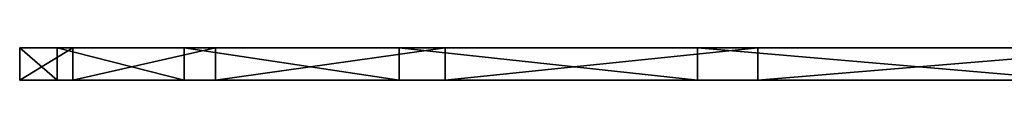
# Model space of a CAD drawing. Extents: x 0 to 250, y 0 to 28.
# Tile 1 of 13: x 0 to 24.265, y 0 to 0.8. Entities that reach past the tile are written whole.
import ezdxf

# ---------------------------------------------------------------- set-up
doc = ezdxf.new("R2010")
doc.units = 0
doc.header["$LTSCALE"] = 25.4
doc.layers.get('0').update_dxf_attribs({"color": 13, "linetype": 'CONTINUOUS'})

# ---------------------------------------------------------------- blocks, each defined once
blk = doc.blocks.new('RING-LED-M-7635-7638_STL')
at = {"color": 250}
for p, q in [((52.083, -10.086, 177.266), (52.083, -9.286, 177.266)), ((52.083, -9.286, 177.266), (53.004, -9.286, 160.593)), ((53.392, -9.286, 193.913), (52.083, -9.286, 177.266)), ((52.083, -10.086, 177.266), (52.083, -9.286, 177.266)), ((52.083, -9.286, 177.266), (53.004, -9.286, 160.593)), ((53.392, -9.286, 193.913), (52.083, -9.286, 177.266)), ((53.004, -10.086, 160.593), (53.004, -9.286, 160.593)), ((53.004, -9.286, 160.593), (56.139, -9.286, 144.192)), ((53.004, -10.086, 160.593), (53.004, -9.286, 160.593)), ((53.004, -9.286, 160.593), (56.139, -9.286, 144.192)), ((53.392, -10.086, 193.913), (53.392, -9.286, 193.913)), ((56.909, -9.286, 210.236), (53.392, -9.286, 193.913)), ((53.392, -10.086, 193.913), (53.392, -9.286, 193.913)), ((56.909, -9.286, 210.236), (53.392, -9.286, 193.913)), ((56.139, -10.086, 144.192), (56.139, -9.286, 144.192)), ((56.139, -9.286, 144.192), (61.432, -9.286, 128.355)), ((56.139, -10.086, 144.192), (56.139, -9.286, 144.192)), ((56.139, -9.286, 144.192), (61.432, -9.286, 128.355)), ((56.909, -10.086, 210.236), (56.909, -9.286, 210.236)), ((62.57, -9.286, 225.946), (56.909, -9.286, 210.236)), ((56.909, -10.086, 210.236), (56.909, -9.286, 210.236)), ((62.57, -9.286, 225.946), (56.909, -9.286, 210.236)), ((61.432, -10.086, 128.355), (61.432, -9.286, 128.355)), ((61.432, -9.286, 128.355), (68.789, -9.286, 113.365)), ((61.432, -10.086, 128.355), (61.432, -9.286, 128.355)), ((61.432, -9.286, 128.355), (68.789, -9.286, 113.365)), ((62.57, -10.086, 225.946), (62.57, -9.286, 225.946)), ((70.274, -9.286, 240.76), (62.57, -9.286, 225.946)), ((62.57, -10.086, 225.946), (62.57, -9.286, 225.946)), ((70.274, -9.286, 240.76), (62.57, -9.286, 225.946)), ((68.789, -10.086, 113.365), (68.789, -9.286, 113.365)), ((68.789, -9.286, 113.365), (78.078, -9.286, 99.489)), ((68.789, -10.086, 113.365), (68.789, -9.286, 113.365)), ((68.789, -9.286, 113.365), (78.078, -9.286, 99.489)), ((70.274, -10.086, 240.76), (70.274, -9.286, 240.76)), ((79.884, -9.286, 254.416), (70.274, -9.286, 240.76)), ((70.274, -10.086, 240.76), (70.274, -9.286, 240.76)), ((79.884, -9.286, 254.416), (70.274, -9.286, 240.76)), ((53.004, -10.086, 160.593), (52.083, -10.086, 177.266)), ((52.083, -10.086, 177.266), (53.392, -10.086, 193.913)), ((52.083, -10.086, 177.266), (53.392, -10.086, 193.913)), ((53.004, -10.086, 160.593), (52.083, -10.086, 177.266)), ((56.139, -10.086, 144.192), (53.004, -10.086, 160.593)), ((56.139, -10.086, 144.192), (53.004, -10.086, 160.593)), ((53.392, -10.086, 193.913), (56.909, -10.086, 210.236)), ((53.392, -10.086, 193.913), (56.909, -10.086, 210.236)), ((61.432, -10.086, 128.355), (56.139, -10.086, 144.192)), ((61.432, -10.086, 128.355), (56.139, -10.086, 144.192)), ((56.909, -10.086, 210.236), (62.57, -10.086, 225.946)), ((56.909, -10.086, 210.236), (62.57, -10.086, 225.946)), ((68.789, -10.086, 113.365), (61.432, -10.086, 128.355)), ((68.789, -10.086, 113.365), (61.432, -10.086, 128.355)), ((62.57, -10.086, 225.946), (70.274, -10.086, 240.76)), ((62.57, -10.086, 225.946), (70.274, -10.086, 240.76)), ((78.078, -10.086, 99.489), (68.789, -10.086, 113.365)), ((78.078, -10.086, 99.489), (68.789, -10.086, 113.365)), ((70.274, -10.086, 240.76), (79.884, -10.086, 254.416)), ((70.274, -10.086, 240.76), (79.884, -10.086, 254.416))]:
    blk.add_line(p, q, dxfattribs=at)
mesh = blk.add_polyface(dxfattribs=at)
corners = [(52.083, -9.286, 177.266), (53.004, -10.086, 160.593), (52.083, -10.086, 177.266), (53.004, -9.286, 160.593)]
mesh.append_faces([[corners[k] for k in face] for face in [(0, 1, 2), (1, 0, 3)]], dxfattribs={"vtx0": -1, "color": 250})
mesh = blk.add_polyface(dxfattribs=at)
corners = [(53.392, -9.286, 193.913), (52.083, -10.086, 177.266), (53.392, -10.086, 193.913), (52.083, -9.286, 177.266)]
mesh.append_faces([[corners[k] for k in face] for face in [(0, 1, 2), (1, 0, 3)]], dxfattribs={"vtx0": -1, "color": 250})
mesh = blk.add_polyface(dxfattribs=at)
corners = [(163.114, -9.286, 51.591), (196.428, -9.286, 52.316), (179.795, -9.286, 50.839), (146.682, -9.286, 54.56), (212.715, -9.286, 55.998), (130.792, -9.286, 59.693), (228.366, -9.286, 61.817), (115.728, -9.286, 66.898), (243.102, -9.286, 69.671), (101.759, -9.286, 76.046), (256.66, -9.286, 79.419), (89.134, -9.286, 86.975), (268.797, -9.286, 90.886), (78.078, -9.286, 99.489), (279.298, -9.286, 103.869), (68.789, -9.286, 113.365), (287.975, -9.286, 118.136), (61.432, -9.286, 128.355), (294.672, -9.286, 133.433), (56.139, -9.286, 144.192), (299.271, -9.286, 149.485), (53.004, -9.286, 160.593), (301.689, -9.286, 166.007), (52.083, -9.286, 177.266), (301.884, -9.286, 182.704), (53.392, -9.286, 193.913), (299.851, -9.286, 199.278), (56.909, -9.286, 210.236), (295.628, -9.286, 215.433), (62.57, -9.286, 225.946), (289.289, -9.286, 230.881), (70.274, -9.286, 240.76), (280.947, -9.286, 245.347), (79.884, -9.286, 254.416), (276.07, -9.286, 252.129), (270.752, -9.286, 258.571), (91.228, -9.286, 266.669), (258.885, -9.286, 270.319), (104.105, -9.286, 277.3), (245.558, -9.286, 280.38), (118.283, -9.286, 286.12), (231.009, -9.286, 288.575), (133.511, -9.286, 292.972), (215.498, -9.286, 294.757), (149.516, -9.286, 297.733), (199.301, -9.286, 298.817), (166.013, -9.286, 300.319), (182.707, -9.286, 300.682)]
mesh.append_faces([[corners[k] for k in face] for face in [(0, 1, 2), (45, 46, 47)]], dxfattribs={"vtx0": -1, "color": 250})
mesh.append_faces([[corners[k] for k in face] for face in [(1, 3, 4), (4, 5, 6), (6, 7, 8), (8, 9, 10), (10, 11, 12), (12, 13, 14), (14, 15, 16), (16, 17, 18), (18, 19, 20), (20, 21, 22), (22, 23, 24), (24, 25, 26), (26, 27, 28), (28, 29, 30), (30, 31, 32), (32, 33, 34), (34, 33, 35), (35, 36, 37), (37, 38, 39), (39, 40, 41), (41, 42, 43), (43, 44, 45)]], dxfattribs={"vtx0": -1, "vtx1": -1, "color": 250})
mesh.append_faces([[corners[k] for k in face] for face in [(1, 0, 3), (4, 3, 5), (6, 5, 7), (8, 7, 9), (10, 9, 11), (12, 11, 13), (14, 13, 15), (16, 15, 17), (18, 17, 19), (20, 19, 21), (22, 21, 23), (24, 23, 25), (26, 25, 27), (28, 27, 29), (30, 29, 31), (32, 31, 33), (35, 33, 36), (37, 36, 38), (39, 38, 40), (41, 40, 42), (43, 42, 44), (45, 44, 46)]], dxfattribs={"vtx0": -1, "vtx2": -1, "color": 250})
mesh = blk.add_polyface(dxfattribs=at)
corners = [(53.004, -9.286, 160.593), (56.139, -10.086, 144.192), (53.004, -10.086, 160.593), (56.139, -9.286, 144.192)]
mesh.append_faces([[corners[k] for k in face] for face in [(0, 1, 2), (1, 0, 3)]], dxfattribs={"vtx0": -1, "color": 250})
mesh = blk.add_polyface(dxfattribs=at)
corners = [(56.909, -9.286, 210.236), (53.392, -10.086, 193.913), (56.909, -10.086, 210.236), (53.392, -9.286, 193.913)]
mesh.append_faces([[corners[k] for k in face] for face in [(0, 1, 2), (1, 0, 3)]], dxfattribs={"vtx0": -1, "color": 250})
mesh = blk.add_polyface(dxfattribs=at)
corners = [(56.139, -9.286, 144.192), (61.432, -10.086, 128.355), (56.139, -10.086, 144.192), (61.432, -9.286, 128.355)]
mesh.append_faces([[corners[k] for k in face] for face in [(0, 1, 2), (1, 0, 3)]], dxfattribs={"vtx0": -1, "color": 250})
mesh = blk.add_polyface(dxfattribs=at)
corners = [(62.57, -9.286, 225.946), (56.909, -10.086, 210.236), (62.57, -10.086, 225.946), (56.909, -9.286, 210.236)]
mesh.append_faces([[corners[k] for k in face] for face in [(0, 1, 2), (1, 0, 3)]], dxfattribs={"vtx0": -1, "color": 250})
mesh = blk.add_polyface(dxfattribs=at)
corners = [(61.432, -9.286, 128.355), (68.789, -10.086, 113.365), (61.432, -10.086, 128.355), (68.789, -9.286, 113.365)]
mesh.append_faces([[corners[k] for k in face] for face in [(0, 1, 2), (1, 0, 3)]], dxfattribs={"vtx0": -1, "color": 250})
mesh = blk.add_polyface(dxfattribs=at)
corners = [(70.274, -9.286, 240.76), (62.57, -10.086, 225.946), (70.274, -10.086, 240.76), (62.57, -9.286, 225.946)]
mesh.append_faces([[corners[k] for k in face] for face in [(0, 1, 2), (1, 0, 3)]], dxfattribs={"vtx0": -1, "color": 250})
mesh = blk.add_polyface(dxfattribs=at)
corners = [(68.789, -9.286, 113.365), (78.078, -10.086, 99.489), (68.789, -10.086, 113.365), (78.078, -9.286, 99.489)]
mesh.append_faces([[corners[k] for k in face] for face in [(0, 1, 2), (1, 0, 3)]], dxfattribs={"vtx0": -1, "color": 250})
mesh = blk.add_polyface(dxfattribs=at)
corners = [(79.884, -9.286, 254.416), (70.274, -10.086, 240.76), (79.884, -10.086, 254.416), (70.274, -9.286, 240.76)]
mesh.append_faces([[corners[k] for k in face] for face in [(0, 1, 2), (1, 0, 3)]], dxfattribs={"vtx0": -1, "color": 250})
mesh = blk.add_polyface(dxfattribs=at)
corners = [(196.428, -10.086, 52.316), (163.114, -10.086, 51.591), (179.795, -10.086, 50.839), (146.682, -10.086, 54.56), (212.715, -10.086, 55.998), (130.792, -10.086, 59.693), (228.366, -10.086, 61.817), (115.728, -10.086, 66.898), (243.102, -10.086, 69.671), (101.759, -10.086, 76.046), (256.66, -10.086, 79.419), (89.134, -10.086, 86.975), (268.797, -10.086, 90.886), (78.078, -10.086, 99.489), (279.298, -10.086, 103.869), (68.789, -10.086, 113.365), (287.975, -10.086, 118.136), (61.432, -10.086, 128.355), (294.672, -10.086, 133.433), (56.139, -10.086, 144.192), (299.271, -10.086, 149.485), (53.004, -10.086, 160.593), (301.689, -10.086, 166.007), (52.083, -10.086, 177.266), (301.884, -10.086, 182.704), (53.392, -10.086, 193.913), (299.851, -10.086, 199.278), (56.909, -10.086, 210.236), (295.628, -10.086, 215.433), (62.57, -10.086, 225.946), (289.289, -10.086, 230.881), (70.274, -10.086, 240.76), (280.947, -10.086, 245.347), (79.884, -10.086, 254.416), (276.07, -10.086, 252.129), (270.752, -10.086, 258.571), (91.228, -10.086, 266.669), (258.885, -10.086, 270.319), (104.105, -10.086, 277.3), (245.558, -10.086, 280.38), (118.283, -10.086, 286.12), (231.009, -10.086, 288.575), (133.511, -10.086, 292.972), (215.498, -10.086, 294.757), (149.516, -10.086, 297.733), (199.301, -10.086, 298.817), (166.013, -10.086, 300.319), (182.707, -10.086, 300.682)]
mesh.append_faces([[corners[k] for k in face] for face in [(0, 1, 2), (46, 45, 47)]], dxfattribs={"vtx0": -1, "color": 250})
mesh.append_faces([[corners[k] for k in face] for face in [(1, 0, 3), (3, 4, 5), (5, 6, 7), (7, 8, 9), (9, 10, 11), (11, 12, 13), (13, 14, 15), (15, 16, 17), (17, 18, 19), (19, 20, 21), (21, 22, 23), (23, 24, 25), (25, 26, 27), (27, 28, 29), (29, 30, 31), (31, 32, 33), (33, 35, 36), (36, 37, 38), (38, 39, 40), (40, 41, 42), (42, 43, 44), (44, 45, 46)]], dxfattribs={"vtx0": -1, "vtx1": -1, "color": 250})
mesh.append_faces([[corners[k] for k in face] for face in [(3, 0, 4), (5, 4, 6), (7, 6, 8), (9, 8, 10), (11, 10, 12), (13, 12, 14), (15, 14, 16), (17, 16, 18), (19, 18, 20), (21, 20, 22), (23, 22, 24), (25, 24, 26), (27, 26, 28), (29, 28, 30), (31, 30, 32), (33, 32, 34), (33, 34, 35), (36, 35, 37), (38, 37, 39), (40, 39, 41), (42, 41, 43), (44, 43, 45)]], dxfattribs={"vtx0": -1, "vtx2": -1, "color": 250})

msp = doc.modelspace()

# ---------------------------------------------------------------- block references
at = {"color": 0}
msp.add_blockref('RING-LED-M-7635-7638_STL', (-52.083, 10.086, -50.839), dxfattribs=at)

doc.saveas('drawing.dxf')
